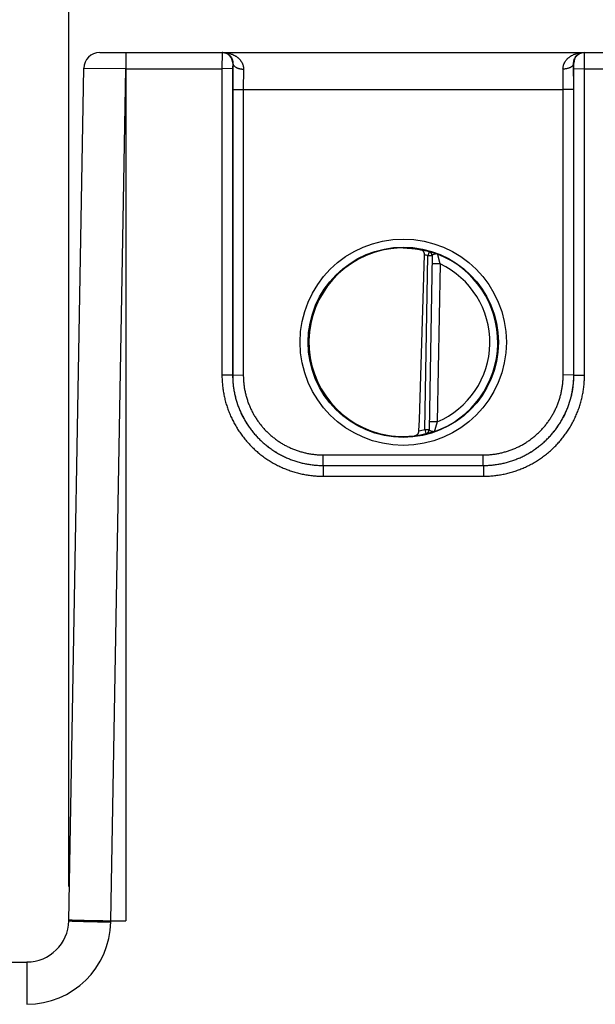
# Model space of a CAD drawing. Header units: inches. Extents: x 0 to 34, y 0 to 22.
# Tile 129 of 224: x 8.1 to 9.2, y 10.8 to 12.6. Entities that reach past the tile are written whole.
import ezdxf

# ---------------------------------------------------------------- set-up
doc = ezdxf.new("R2010")
doc.units = ezdxf.units.IN
doc.header["$LTSCALE"] = 1.87
doc.header["$MEASUREMENT"] = 0
doc.layers.get('0').update_dxf_attribs({"linetype": 'CONTINUOUS'})
doc.layers.add('DIMENSIONS', color=7, linetype='CONTINUOUS')
doc.styles.get("Standard").update_dxf_attribs({"font": 'txt', "width": 0.8})
doc.dimstyles.new('DIMSTYLE_1', dxfattribs={"dimtxt": 0.125, "dimasz": 0.18, "dimexe": 0.125, "dimexo": 0.0625, "dimgap": 0.03125, "dimtad": 0, "dimtih": 1, "dimtoh": 1, "dimdec": 3, "dimzin": 4, "dimdsep": 46, "dimtxsty": 'STANDARD', "dimblk": '_FILLED', "dimblk1": '_FILLED', "dimblk2": '_FILLED', "dimcen": 0.09, "dimadec": 0, "dimazin": 0, "dimtp": 0.01, "dimtm": 0.01, "dimtfac": 1, "dimtdec": 3, "dimtofl": 0, "dimtmove": 0, "dimatfit": 3, "dimldrblk": '_FILLED', "dimfxl": 1, "dimtolj": 1, "dimtzin": 4, "dimarcsym": 0})

# ---------------------------------------------------------------- blocks, each defined once
blk = doc.blocks.new('*D0')
at = {"layer": 'DIMENSIONS', "color": 2, "linetype": 'CONTINUOUS'}
blk.add_line((8.1818, 10.9975), (8.1818, 13.2512), dxfattribs=at)
at = {"layer": 'DIMENSIONS', "color": 2, "linetype": 'CONTINUOUS', "insert": (8.1193, 13.3137), "char_height": 0.125, "width": 1.325, "attachment_point": 1, "rotation": 90, "line_spacing_factor": 0.9}
blk.add_mtext('2.529{\\Ftxt.shx;\\W1.000000;\\H0.125000; }[64.24]', dxfattribs=at)
blk = doc.blocks.new('_FILLED')
at = {"color": 0, "linetype": 'BYBLOCK'}
blk.add_solid([(0, 0), (-1, 0.174), (-1, -0.174)], dxfattribs=at)
blk = doc.blocks.new('*D2')
at = {"layer": 'DIMENSIONS', "color": 2, "linetype": 'CONTINUOUS'}
blk.add_line((21.6467, 10.9372), (21.6467, 13.2512), dxfattribs=at)
at = {"layer": 'DIMENSIONS', "color": 2, "linetype": 'CONTINUOUS', "insert": (21.5842, 13.3137), "char_height": 0.125, "width": 1.525, "attachment_point": 1, "rotation": 90, "line_spacing_factor": 0.9}
blk.add_mtext('15.994{\\Ftxt.shx;\\W1.000000;\\H0.125000; }[406.25]', dxfattribs=at)

msp = doc.modelspace()

# ---------------------------------------------------------------- linework, layer by layer
at = {"color": 7, "linetype": 'CONTINUOUS'}
for p, q in [((8.2397, 12.5637), (21.6022, 12.5637)), ((8.2885, 12.5637), (8.2885, 12.5337)), ((8.289, 12.5637), (8.289, 10.9333)), ((8.4694, 12.5637), (8.4692, 12.5334)), ((9.1502, 12.5334), (9.15, 12.5637)), ((8.4894, 12.5437), (8.4892, 12.5336)), ((8.4897, 12.5437), (8.4894, 12.5437)), ((8.4897, 12.5437), (8.4894, 12.4945)), ((9.13, 12.5437), (9.1297, 12.5437)), ((9.1299, 12.4945), (9.1297, 12.5437)), ((9.1302, 12.5336), (9.13, 12.5437)), ((8.1818, 10.9333), (8.2097, 12.5342)), ((8.2097, 12.5342), (8.2885, 12.5337)), ((8.2605, 10.9333), (8.2885, 12.5337)), ((8.2885, 12.5337), (8.289, 12.5337)), ((8.289, 12.5334), (8.4692, 12.5334)), ((8.4892, 12.5336), (8.4692, 12.5334)), ((8.4692, 12.5334), (8.4693, 11.9581)), ((8.4892, 12.5336), (8.4893, 11.9583)), ((8.5097, 12.5326), (8.5094, 12.4943)), ((9.1099, 12.4943), (9.1097, 12.5326)), ((9.1301, 11.9583), (9.1302, 12.5336)), ((9.1302, 12.5336), (9.1502, 12.5334)), ((9.1501, 11.9581), (9.1502, 12.5334)), ((9.1502, 12.5334), (9.3992, 12.5334)), ((8.4894, 12.4945), (8.4894, 11.9583)), ((8.4894, 12.4945), (8.5094, 12.4943)), ((8.5094, 12.4943), (8.5094, 11.9582)), ((8.5094, 12.4943), (9.1099, 12.4943)), ((9.1299, 12.4945), (9.1099, 12.4943)), ((9.11, 11.9582), (9.1099, 12.4943)), ((9.13, 11.9583), (9.1299, 12.4945)), ((8.8583, 12.1896), (8.8561, 12.182)), ((8.8583, 12.19), (8.8583, 12.1896)), ((8.8504, 11.8558), (8.8561, 12.182)), ((8.864, 12.1819), (8.8561, 12.182)), ((8.864, 12.1823), (8.8583, 11.8553)), ((8.8788, 12.1668), (8.8638, 12.1671)), ((8.8788, 12.1668), (8.8736, 11.8702)), ((8.4893, 11.9582), (8.4693, 11.9581)), ((8.4893, 11.9583), (8.4894, 11.9583)), ((8.4894, 11.9583), (8.5094, 11.9582)), ((9.13, 11.9583), (9.11, 11.9582)), ((9.1301, 11.9583), (9.13, 11.9583)), ((9.1301, 11.9582), (9.1501, 11.9581)), ((8.8736, 11.8702), (8.8586, 11.8705)), ((8.8504, 11.8558), (8.8524, 11.8481)), ((8.8504, 11.8558), (8.8583, 11.8557)), ((8.8523, 11.8478), (8.8524, 11.8481)), ((8.6593, 11.7883), (8.6593, 11.8082)), ((8.6593, 11.8082), (8.96, 11.8082)), ((8.96, 11.7883), (8.96, 11.8082)), ((8.6593, 11.7883), (8.6593, 11.7681)), ((8.6593, 11.7883), (8.9601, 11.7883)), ((8.6593, 11.7883), (8.96, 11.7883)), ((8.9601, 11.7883), (8.9601, 11.7681)), ((8.6593, 11.7681), (8.9601, 11.7681)), ((8.2605, 10.9312), (8.2605, 10.9333)), ((8.2605, 10.9333), (8.289, 10.9333)), ((8.0484, 10.8559), (8.103, 10.8559)), ((8.103, 10.8559), (8.103, 10.7765))]:
    msp.add_line(p, q, dxfattribs=at)
for centre, radius in [((8.8097, 12.0198), 0.1937), ((8.8097, 12.0196), 0.1787)]:
    msp.add_circle(centre, radius, dxfattribs=at)
for centre, radius, start, end in [((8.2397, 12.5337), 0.03, 90.0007, 179), ((8.4694, 12.5437), 0.02, 85.3114, 90), ((8.4694, 12.5437), 0.02, 359.9956, 85.3067), ((9.15, 12.5437), 0.02, 90.005, 180.005), ((8.8088, 12.0267), 0.1701, 89.6908, 97.6004), ((8.8097, 12.0197), 0.1768, 74.0306, 78.9352), ((8.8562, 12.1824), 0.00787, 359.0042, 74.0707), ((8.8561, 12.182), 0.00787, 359.0003, 74.039), ((8.8097, 12.0197), 0.1776, 289.2043, 68.7983), ((-115.6694, 15.8997), 124.5744, 358.138661, 358.290676), ((8.8097, 12.0197), 0.1689, 74.0306, 76.3334), ((8.8097, 12.0197), 0.1626, 293.1447, 64.8553), ((8.8097, 12.0197), 0.1689, 280.0967, 283.9685), ((8.8504, 11.8554), 0.00787, 283.9293, 358.9958), ((8.8505, 11.8558), 0.00787, 283.9611, 358.9997), ((8.8085, 12.0126), 0.1699, 260.3962, 270.3988), ((8.8086, 12.0086), 0.1659, 270.3796, 277.8481), ((8.8097, 12.0197), 0.1768, 277.0061, 283.9694), ((8.103, 10.9347), 0.0787, 269.9998, 358.9998), ((8.103, 10.934), 0.1575, 270.0002, 358.9998)]:
    msp.add_arc(centre, radius, start, end, dxfattribs=at)
msp.add_ellipse((8.8097, 12.0197), major_axis=(0, 0.1771), ratio=1, start_param=0.132587, end_param=2.974099, dxfattribs=at)
for points, knots in [([(8.471, 12.5637), (8.4715, 12.5637), (8.4725, 12.5636), (8.4741, 12.5634), (8.4756, 12.5631), (8.4771, 12.5626), (8.4786, 12.562), (8.48, 12.5613), (8.4814, 12.5604), (8.4828, 12.5593), (8.4841, 12.5581), (8.4851, 12.557), (8.4859, 12.556), (8.4867, 12.5549), (8.4876, 12.5534), (8.4885, 12.5513), (8.4892, 12.549), (8.4896, 12.5469), (8.4897, 12.5451), (8.4897, 12.5442), (8.4897, 12.5437)], [0, 0, 0, 0, 0.050172, 0.100548, 0.151326, 0.202718, 0.254965, 0.3083, 0.363016, 0.419433, 0.477904, 0.538902, 0.570508, 0.602949, 0.670715, 0.743014, 0.820987, 0.906009, 0.951758, 1, 1, 1, 1]), ([(8.471, 12.5637), (8.4721, 12.5637), (8.4742, 12.5636), (8.4774, 12.5633), (8.4806, 12.5627), (8.4838, 12.562), (8.4869, 12.561), (8.4899, 12.5598), (8.4924, 12.5586), (8.4943, 12.5575), (8.4957, 12.5566), (8.4971, 12.5557), (8.4984, 12.5547), (8.4997, 12.5536), (8.501, 12.5524), (8.5022, 12.5512), (8.5033, 12.5499), (8.5044, 12.5485), (8.5052, 12.5473), (8.5059, 12.5463), (8.5065, 12.5453), (8.5072, 12.5439), (8.5078, 12.5425), (8.5083, 12.5413), (8.5087, 12.5401), (8.5091, 12.5386), (8.5095, 12.5366), (8.5097, 12.5346), (8.5097, 12.5333), (8.5097, 12.5326)], [0, 0, 0, 0, 0.058435, 0.116917, 0.175497, 0.234242, 0.293205, 0.352466, 0.412123, 0.442133, 0.472283, 0.502597, 0.533097, 0.5638, 0.59473, 0.625925, 0.657424, 0.689259, 0.721473, 0.73774, 0.754123, 0.787263, 0.820952, 0.838024, 0.855259, 0.890248, 0.925992, 0.962556, 1, 1, 1, 1]), ([(9.1097, 12.5326), (9.1096, 12.5333), (9.1097, 12.5346), (9.1099, 12.5366), (9.1103, 12.5386), (9.1107, 12.5401), (9.1111, 12.5413), (9.1115, 12.5425), (9.1122, 12.5439), (9.1129, 12.5453), (9.1135, 12.5463), (9.1141, 12.5473), (9.115, 12.5485), (9.116, 12.5499), (9.1172, 12.5512), (9.1184, 12.5524), (9.1197, 12.5536), (9.121, 12.5547), (9.1223, 12.5557), (9.1237, 12.5566), (9.1251, 12.5575), (9.127, 12.5586), (9.1294, 12.5598), (9.1325, 12.561), (9.1356, 12.562), (9.1387, 12.5627), (9.1419, 12.5633), (9.1451, 12.5636), (9.1473, 12.5637), (9.1484, 12.5637)], [0, 0, 0, 0, 0.037444, 0.074008, 0.109752, 0.144741, 0.161976, 0.179048, 0.212737, 0.245877, 0.26226, 0.278527, 0.310741, 0.342576, 0.374075, 0.40527, 0.4362, 0.466903, 0.497403, 0.527717, 0.557867, 0.587877, 0.647534, 0.706795, 0.765758, 0.824503, 0.883083, 0.941565, 1, 1, 1, 1]), ([(9.1297, 12.5437), (9.1296, 12.5442), (9.1297, 12.5451), (9.1298, 12.5469), (9.1302, 12.549), (9.1309, 12.5513), (9.1318, 12.5534), (9.1327, 12.5549), (9.1334, 12.556), (9.1342, 12.557), (9.1352, 12.5581), (9.1366, 12.5593), (9.1379, 12.5604), (9.1393, 12.5613), (9.1408, 12.562), (9.1423, 12.5626), (9.1438, 12.5631), (9.1453, 12.5634), (9.1468, 12.5636), (9.1478, 12.5637), (9.1484, 12.5637)], [0, 0, 0, 0, 0.048242, 0.093991, 0.179013, 0.256986, 0.329285, 0.397051, 0.429492, 0.461098, 0.522096, 0.580567, 0.636984, 0.6917, 0.745035, 0.797282, 0.848674, 0.899452, 0.949828, 1, 1, 1, 1]), ([(8.4897, 12.5437), (8.4897, 12.5435), (8.4897, 12.5431), (8.4898, 12.5426), (8.49, 12.5421), (8.4901, 12.5415), (8.4904, 12.541), (8.4907, 12.5403), (8.4913, 12.5394), (8.4922, 12.5384), (8.4932, 12.5375), (8.4944, 12.5366), (8.4957, 12.5358), (8.4971, 12.5351), (8.4987, 12.5345), (8.5004, 12.5339), (8.5021, 12.5334), (8.504, 12.5331), (8.5058, 12.5328), (8.5078, 12.5326), (8.5091, 12.5326), (8.5097, 12.5326)], [0, 0, 0, 0, 0.021814, 0.043792, 0.066043, 0.08867, 0.111769, 0.135424, 0.184659, 0.236863, 0.292317, 0.351143, 0.413326, 0.478737, 0.547151, 0.618266, 0.691714, 0.767081, 0.843909, 0.921716, 1, 1, 1, 1]), ([(9.1297, 12.5437), (9.1296, 12.5435), (9.1296, 12.5431), (9.1295, 12.5426), (9.1294, 12.5421), (9.1292, 12.5415), (9.129, 12.541), (9.1286, 12.5403), (9.1281, 12.5394), (9.1272, 12.5384), (9.1262, 12.5375), (9.125, 12.5366), (9.1237, 12.5358), (9.1222, 12.5351), (9.1207, 12.5345), (9.119, 12.5339), (9.1172, 12.5334), (9.1154, 12.5331), (9.1135, 12.5328), (9.1116, 12.5326), (9.1103, 12.5326), (9.1097, 12.5326)], [0, 0, 0, 0, 0.021814, 0.043791, 0.066042, 0.088669, 0.111768, 0.135423, 0.184657, 0.236861, 0.292315, 0.351141, 0.413325, 0.478736, 0.54715, 0.618265, 0.691713, 0.76708, 0.843909, 0.921716, 1, 1, 1, 1]), ([(8.8097, 12.1968), (8.8129, 12.1968), (8.819, 12.1966), (8.8279, 12.1958), (8.836, 12.1946), (8.8412, 12.1937), (8.8436, 12.1931)], [0, 0, 0, 0, 0.27866, 0.540855, 0.7825, 1, 1, 1, 1]), ([(8.8496, 12.1838), (8.8496, 12.1841), (8.8496, 12.1847), (8.8495, 12.1856), (8.8494, 12.1865), (8.8491, 12.1876), (8.8487, 12.1886), (8.8482, 12.1896), (8.8479, 12.1902), (8.8474, 12.1908), (8.847, 12.1913), (8.8465, 12.1918), (8.8459, 12.1922), (8.8454, 12.1925), (8.8448, 12.1928), (8.8442, 12.193), (8.8438, 12.1931), (8.8436, 12.1931)], [0, 0, 0, 0, 0.076379, 0.151897, 0.225862, 0.297782, 0.434296, 0.498823, 0.560908, 0.620725, 0.678511, 0.734553, 0.789167, 0.842687, 0.895449, 0.947783, 1, 1, 1, 1]), ([(8.8739, 12.1852), (8.8736, 12.1853), (8.8732, 12.1855), (8.8727, 12.1857), (8.8721, 12.1859), (8.8715, 12.1861), (8.8707, 12.1864), (8.8699, 12.1867), (8.8689, 12.187), (8.8677, 12.1874), (8.8664, 12.1878), (8.8651, 12.1882), (8.8639, 12.1886), (8.8628, 12.1889), (8.8618, 12.1892), (8.8609, 12.1894), (8.8603, 12.1896), (8.8598, 12.1897), (8.8595, 12.1898), (8.8592, 12.1898), (8.859, 12.1899), (8.8589, 12.1899), (8.8588, 12.1899), (8.8587, 12.1899), (8.8586, 12.19), (8.8585, 12.19), (8.8585, 12.19), (8.8584, 12.19), (8.8584, 12.19), (8.8584, 12.19), (8.8584, 12.19), (8.8583, 12.19), (8.8583, 12.19), (8.8583, 12.19), (8.8583, 12.19), (8.8583, 12.19), (8.8583, 12.19), (8.8583, 12.19)], [0, 0, 0, 0, 0.053578, 0.080061, 0.106327, 0.158169, 0.209024, 0.258814, 0.307463, 0.401124, 0.489626, 0.572508, 0.649274, 0.719522, 0.782838, 0.838788, 0.88699, 0.908068, 0.927066, 0.943934, 0.958625, 0.965143, 0.971107, 0.976511, 0.981354, 0.985632, 0.989342, 0.992482, 0.995051, 0.996122, 0.997052, 0.997842, 0.998495, 0.999016, 0.999419, 0.999728, 1, 1, 1, 1]), ([(8.8739, 12.1852), (8.8738, 12.1852), (8.8737, 12.1853), (8.8735, 12.1853), (8.8733, 12.1854), (8.8731, 12.1854), (8.8729, 12.1855), (8.8727, 12.1855), (8.8723, 12.1855), (8.8719, 12.1855), (8.8715, 12.1855), (8.8711, 12.1855), (8.8705, 12.1855), (8.8699, 12.1854), (8.8692, 12.1852), (8.8686, 12.1851), (8.8683, 12.185), (8.8679, 12.1849), (8.8675, 12.1847), (8.8671, 12.1846), (8.8668, 12.1845), (8.8664, 12.1843), (8.8661, 12.1842), (8.8658, 12.1841), (8.8655, 12.1839), (8.8653, 12.1838), (8.865, 12.1836), (8.8648, 12.1835), (8.8646, 12.1833), (8.8644, 12.1831), (8.8643, 12.183), (8.8642, 12.1828), (8.8641, 12.1826), (8.864, 12.1824), (8.864, 12.1823), (8.864, 12.1823)], [0, 0, 0, 0, 0.018634, 0.037536, 0.056102, 0.074191, 0.092114, 0.110162, 0.146727, 0.183664, 0.220996, 0.258627, 0.29635, 0.371877, 0.447311, 0.484772, 0.521866, 0.558397, 0.594224, 0.629251, 0.663356, 0.696406, 0.728272, 0.758841, 0.788017, 0.815718, 0.84187, 0.86642, 0.889346, 0.910683, 0.930539, 0.94908, 0.966566, 0.983375, 1, 1, 1, 1]), ([(8.8739, 12.1852), (8.8739, 12.1852), (8.8739, 12.1852), (8.8739, 12.1852), (8.8739, 12.1852), (8.8739, 12.1851), (8.8739, 12.1851), (8.8739, 12.185), (8.874, 12.1849), (8.874, 12.1848), (8.874, 12.1847), (8.874, 12.1846), (8.8741, 12.1844), (8.8741, 12.1841), (8.8742, 12.1838), (8.8743, 12.1834), (8.8744, 12.183), (8.8745, 12.1825), (8.8747, 12.182), (8.8748, 12.1814), (8.8749, 12.1809), (8.8751, 12.1803), (8.8752, 12.1796), (8.8755, 12.1788), (8.8758, 12.1776), (8.8761, 12.1762), (8.8765, 12.1749), (8.8767, 12.1739), (8.8769, 12.1732), (8.8772, 12.1724), (8.8774, 12.1713), (8.8778, 12.17), (8.8783, 12.1684), (8.8786, 12.1674), (8.8788, 12.1668)], [0, 0, 0, 0, 0.000318, 0.000813, 0.00236, 0.004654, 0.007671, 0.011403, 0.015848, 0.020998, 0.026842, 0.033368, 0.040564, 0.056909, 0.075772, 0.097031, 0.120546, 0.146171, 0.173779, 0.203232, 0.234382, 0.267084, 0.301214, 0.336649, 0.410944, 0.489055, 0.570201, 0.611689, 0.653681, 0.696103, 0.73889, 0.825307, 0.912476, 1, 1, 1, 1]), ([(8.4693, 11.9581), (8.4693, 11.9565), (8.4693, 11.9534), (8.4696, 11.9472), (8.4701, 11.9394), (8.4713, 11.9302), (8.4729, 11.921), (8.4749, 11.9119), (8.4774, 11.9029), (8.4803, 11.8941), (8.4837, 11.8853), (8.4875, 11.8768), (8.4917, 11.8685), (8.4963, 11.8604), (8.5012, 11.8525), (8.5066, 11.8449), (8.5124, 11.8375), (8.5185, 11.8305), (8.5249, 11.8237), (8.5316, 11.8173), (8.5387, 11.8112), (8.5461, 11.8054), (8.5537, 11.8001), (8.5616, 11.7951), (8.5697, 11.7905), (8.578, 11.7863), (8.5866, 11.7825), (8.5953, 11.7792), (8.6041, 11.7762), (8.6131, 11.7737), (8.6222, 11.7717), (8.6314, 11.7701), (8.6407, 11.769), (8.6484, 11.7684), (8.6546, 11.7682), (8.6577, 11.7681), (8.6593, 11.7681)], [0, 0, 0, 0, 0.015626, 0.031252, 0.062501, 0.09375, 0.124999, 0.156249, 0.187498, 0.218747, 0.249997, 0.281246, 0.312496, 0.343745, 0.374995, 0.406245, 0.437494, 0.468744, 0.499994, 0.531244, 0.562494, 0.593744, 0.624994, 0.656244, 0.687494, 0.718744, 0.749995, 0.781245, 0.812495, 0.843746, 0.874996, 0.906246, 0.937497, 0.968747, 0.984374, 1, 1, 1, 1]), ([(8.4893, 11.9583), (8.4893, 11.9569), (8.4893, 11.9541), (8.4895, 11.9499), (8.4897, 11.9457), (8.4902, 11.9402), (8.4911, 11.9333), (8.4925, 11.9251), (8.4943, 11.9169), (8.4965, 11.9089), (8.4992, 11.901), (8.5022, 11.8932), (8.5055, 11.8855), (8.5093, 11.8781), (8.5134, 11.8708), (8.5179, 11.8638), (8.5227, 11.857), (8.5278, 11.8504), (8.5333, 11.8441), (8.539, 11.838), (8.5451, 11.8323), (8.5514, 11.8268), (8.558, 11.8217), (8.5648, 11.8169), (8.5719, 11.8124), (8.5791, 11.8083), (8.5866, 11.8045), (8.5942, 11.8012), (8.602, 11.7982), (8.6099, 11.7955), (8.618, 11.7933), (8.6261, 11.7915), (8.6343, 11.7901), (8.6412, 11.7892), (8.6468, 11.7887), (8.6509, 11.7885), (8.6551, 11.7883), (8.6579, 11.7883), (8.6593, 11.7883)], [0, 0, 0, 0, 0.015626, 0.031252, 0.046878, 0.062504, 0.093753, 0.125002, 0.156252, 0.187501, 0.21875, 0.25, 0.281249, 0.312499, 0.343748, 0.374997, 0.406247, 0.437496, 0.468746, 0.499996, 0.531245, 0.562495, 0.593745, 0.624994, 0.656244, 0.687494, 0.718744, 0.749994, 0.781244, 0.812494, 0.843744, 0.874994, 0.906245, 0.937495, 0.953121, 0.968747, 0.984374, 1, 1, 1, 1]), ([(8.4894, 11.9583), (8.4894, 11.9556), (8.4895, 11.95), (8.4901, 11.9417), (8.4911, 11.9334), (8.4926, 11.9252), (8.4944, 11.917), (8.4966, 11.909), (8.4992, 11.901), (8.5022, 11.8933), (8.5056, 11.8856), (8.5094, 11.8782), (8.5135, 11.8709), (8.5179, 11.8639), (8.5227, 11.857), (8.5279, 11.8504), (8.5333, 11.8441), (8.5391, 11.8381), (8.5451, 11.8323), (8.5514, 11.8269), (8.558, 11.8217), (8.5648, 11.8169), (8.5719, 11.8125), (8.5792, 11.8083), (8.5866, 11.8046), (8.5942, 11.8012), (8.602, 11.7982), (8.61, 11.7956), (8.618, 11.7934), (8.6261, 11.7915), (8.6344, 11.7901), (8.6426, 11.7891), (8.651, 11.7885), (8.6565, 11.7883), (8.6593, 11.7883)], [0, 0, 0, 0, 0.03125, 0.0625, 0.09375, 0.124999, 0.156249, 0.187499, 0.218749, 0.249999, 0.281249, 0.312499, 0.343748, 0.374998, 0.406248, 0.437498, 0.468748, 0.499998, 0.531248, 0.562498, 0.593748, 0.624998, 0.656248, 0.687498, 0.718748, 0.749998, 0.781248, 0.812498, 0.843749, 0.874999, 0.906249, 0.937499, 0.96875, 1, 1, 1, 1]), ([(8.5094, 11.9582), (8.5094, 11.9569), (8.5094, 11.9545), (8.5096, 11.9496), (8.51, 11.9435), (8.5109, 11.9361), (8.5122, 11.9289), (8.5138, 11.9217), (8.5158, 11.9146), (8.5181, 11.9076), (8.5207, 11.9007), (8.5237, 11.894), (8.527, 11.8874), (8.5306, 11.881), (8.5346, 11.8748), (8.5388, 11.8688), (8.5433, 11.863), (8.5481, 11.8574), (8.5532, 11.8521), (8.5586, 11.847), (8.5641, 11.8422), (8.5699, 11.8376), (8.576, 11.8334), (8.5822, 11.8294), (8.5886, 11.8258), (8.5952, 11.8225), (8.6019, 11.8195), (8.6088, 11.8169), (8.6158, 11.8146), (8.6229, 11.8126), (8.63, 11.811), (8.6373, 11.8097), (8.6434, 11.809), (8.6483, 11.8085), (8.652, 11.8083), (8.6556, 11.8082), (8.6581, 11.8082), (8.6593, 11.8082)], [0, 0, 0, 0, 0.015626, 0.031252, 0.062501, 0.09375, 0.124999, 0.156248, 0.187498, 0.218747, 0.249996, 0.281246, 0.312495, 0.343745, 0.374994, 0.406244, 0.437493, 0.468743, 0.499993, 0.531243, 0.562492, 0.593742, 0.624992, 0.656242, 0.687492, 0.718743, 0.749993, 0.781243, 0.812493, 0.843744, 0.874994, 0.906244, 0.937495, 0.953121, 0.968747, 0.984374, 1, 1, 1, 1]), ([(8.96, 11.7883), (8.9628, 11.7883), (8.9684, 11.7885), (8.9767, 11.7891), (8.985, 11.7901), (8.9932, 11.7915), (9.0014, 11.7934), (9.0094, 11.7956), (9.0173, 11.7982), (9.0251, 11.8012), (9.0328, 11.8046), (9.0402, 11.8083), (9.0475, 11.8125), (9.0545, 11.8169), (9.0613, 11.8217), (9.0679, 11.8269), (9.0742, 11.8323), (9.0803, 11.8381), (9.086, 11.8441), (9.0915, 11.8504), (9.0966, 11.857), (9.1014, 11.8639), (9.1059, 11.8709), (9.11, 11.8782), (9.1138, 11.8856), (9.1171, 11.8933), (9.1201, 11.901), (9.1228, 11.909), (9.125, 11.917), (9.1268, 11.9252), (9.1282, 11.9334), (9.1292, 11.9417), (9.1299, 11.95), (9.13, 11.9556), (9.13, 11.9583)], [0, 0, 0, 0, 0.03125, 0.062501, 0.093751, 0.125001, 0.156251, 0.187502, 0.218752, 0.250002, 0.281252, 0.312502, 0.343752, 0.375002, 0.406252, 0.437502, 0.468752, 0.500002, 0.531252, 0.562502, 0.593752, 0.625002, 0.656252, 0.687501, 0.718751, 0.750001, 0.781251, 0.812501, 0.843751, 0.875001, 0.90625, 0.9375, 0.96875, 1, 1, 1, 1]), ([(8.96, 11.8082), (8.9613, 11.8082), (8.9637, 11.8082), (8.9686, 11.8084), (8.9748, 11.8088), (8.9821, 11.8097), (8.9893, 11.811), (8.9965, 11.8126), (9.0036, 11.8146), (9.0106, 11.8169), (9.0175, 11.8195), (9.0242, 11.8225), (9.0308, 11.8258), (9.0372, 11.8294), (9.0434, 11.8334), (9.0494, 11.8376), (9.0552, 11.8422), (9.0608, 11.847), (9.0661, 11.8521), (9.0712, 11.8574), (9.076, 11.863), (9.0806, 11.8688), (9.0848, 11.8748), (9.0887, 11.881), (9.0924, 11.8874), (9.0957, 11.894), (9.0987, 11.9007), (9.1013, 11.9076), (9.1036, 11.9146), (9.1056, 11.9217), (9.1072, 11.9289), (9.1084, 11.9361), (9.1092, 11.9422), (9.1096, 11.9471), (9.1098, 11.9508), (9.11, 11.9545), (9.11, 11.9569), (9.11, 11.9582)], [0, 0, 0, 0, 0.015626, 0.031253, 0.062503, 0.093753, 0.125004, 0.156254, 0.187504, 0.218755, 0.250005, 0.281255, 0.312505, 0.343755, 0.375005, 0.406255, 0.437505, 0.468755, 0.500005, 0.531255, 0.562504, 0.593754, 0.625004, 0.656253, 0.687503, 0.718752, 0.750001, 0.781251, 0.8125, 0.843749, 0.874998, 0.906248, 0.937497, 0.953123, 0.968748, 0.984374, 1, 1, 1, 1]), ([(8.9601, 11.7883), (8.9615, 11.7883), (8.9642, 11.7883), (8.9684, 11.7885), (8.9726, 11.7887), (8.9781, 11.7892), (8.985, 11.7901), (8.9933, 11.7915), (9.0014, 11.7933), (9.0094, 11.7955), (9.0174, 11.7982), (9.0252, 11.8012), (9.0328, 11.8045), (9.0402, 11.8083), (9.0475, 11.8124), (9.0546, 11.8169), (9.0614, 11.8217), (9.068, 11.8268), (9.0743, 11.8323), (9.0803, 11.838), (9.0861, 11.8441), (9.0915, 11.8504), (9.0967, 11.857), (9.1015, 11.8638), (9.1059, 11.8708), (9.1101, 11.8781), (9.1138, 11.8855), (9.1172, 11.8932), (9.1202, 11.901), (9.1228, 11.9089), (9.1251, 11.9169), (9.1269, 11.9251), (9.1283, 11.9333), (9.1292, 11.9402), (9.1296, 11.9457), (9.1299, 11.9499), (9.13, 11.9541), (9.1301, 11.9569), (9.1301, 11.9583)], [0, 0, 0, 0, 0.015626, 0.031253, 0.046879, 0.062505, 0.093755, 0.125006, 0.156256, 0.187506, 0.218756, 0.250006, 0.281256, 0.312506, 0.343756, 0.375006, 0.406255, 0.437505, 0.468755, 0.500004, 0.531254, 0.562504, 0.593753, 0.625003, 0.656252, 0.687501, 0.718751, 0.75, 0.78125, 0.812499, 0.843748, 0.874998, 0.906247, 0.937496, 0.953122, 0.968748, 0.984374, 1, 1, 1, 1]), ([(8.9601, 11.7681), (8.9616, 11.7681), (8.9647, 11.7682), (8.971, 11.7684), (8.9787, 11.769), (8.988, 11.7701), (8.9972, 11.7717), (9.0063, 11.7737), (9.0152, 11.7762), (9.0241, 11.7792), (9.0328, 11.7825), (9.0413, 11.7863), (9.0497, 11.7905), (9.0578, 11.7951), (9.0657, 11.8001), (9.0733, 11.8054), (9.0807, 11.8112), (9.0877, 11.8173), (9.0945, 11.8237), (9.1009, 11.8305), (9.107, 11.8375), (9.1127, 11.8449), (9.1181, 11.8525), (9.1231, 11.8604), (9.1277, 11.8685), (9.1319, 11.8768), (9.1357, 11.8853), (9.139, 11.8941), (9.142, 11.9029), (9.1445, 11.9119), (9.1465, 11.921), (9.1481, 11.9302), (9.1492, 11.9394), (9.1498, 11.9472), (9.15, 11.9534), (9.1501, 11.9565), (9.1501, 11.9581)], [0, 0, 0, 0, 0.015626, 0.031253, 0.062503, 0.093754, 0.125004, 0.156254, 0.187505, 0.218755, 0.250005, 0.281256, 0.312506, 0.343756, 0.375006, 0.406256, 0.437506, 0.468756, 0.500006, 0.531256, 0.562506, 0.593755, 0.625005, 0.656255, 0.687504, 0.718754, 0.750003, 0.781253, 0.812502, 0.843751, 0.875001, 0.90625, 0.937499, 0.968748, 0.984374, 1, 1, 1, 1]), ([(8.8736, 11.8702), (8.8734, 11.8697), (8.873, 11.8686), (8.8725, 11.867), (8.8721, 11.8657), (8.8718, 11.8647), (8.8715, 11.8639), (8.8713, 11.8632), (8.871, 11.8622), (8.8706, 11.861), (8.8702, 11.8595), (8.8699, 11.8584), (8.8696, 11.8575), (8.8694, 11.8569), (8.8693, 11.8563), (8.8691, 11.8557), (8.869, 11.8552), (8.8688, 11.8547), (8.8687, 11.8542), (8.8686, 11.8538), (8.8685, 11.8534), (8.8684, 11.853), (8.8683, 11.8527), (8.8682, 11.8525), (8.8682, 11.8523), (8.8681, 11.8522), (8.8681, 11.8521), (8.8681, 11.8521), (8.8681, 11.852), (8.8681, 11.852), (8.8681, 11.852), (8.8681, 11.852)], [0, 0, 0, 0, 0.08754, 0.174724, 0.261156, 0.30395, 0.346379, 0.388377, 0.429871, 0.511028, 0.589148, 0.66345, 0.698887, 0.733017, 0.76572, 0.796868, 0.826318, 0.853922, 0.879542, 0.903049, 0.9243, 0.943152, 0.959485, 0.973194, 0.984172, 0.988608, 0.992333, 0.995339, 0.997621, 0.999175, 1, 1, 1, 1]), ([(8.8312, 11.8442), (8.8315, 11.8443), (8.832, 11.8444), (8.8327, 11.8445), (8.8334, 11.8448), (8.8341, 11.8451), (8.8348, 11.8454), (8.8354, 11.8459), (8.836, 11.8463), (8.8366, 11.8469), (8.8371, 11.8475), (8.8376, 11.8482), (8.8381, 11.8489), (8.8385, 11.8497), (8.8388, 11.8506), (8.8391, 11.8518), (8.8393, 11.8528), (8.8393, 11.8534)], [0, 0, 0, 0, 0.056055, 0.111975, 0.16794, 0.224157, 0.280858, 0.338294, 0.396735, 0.456457, 0.517729, 0.580799, 0.645866, 0.713052, 0.782359, 0.85362, 1, 1, 1, 1]), ([(8.8681, 11.852), (8.8678, 11.8519), (8.8673, 11.8517), (8.8664, 11.8514), (8.8656, 11.8512), (8.8646, 11.8509), (8.8633, 11.8505), (8.8619, 11.85), (8.8605, 11.8496), (8.8592, 11.8493), (8.858, 11.849), (8.8569, 11.8487), (8.8559, 11.8484), (8.855, 11.8482), (8.8543, 11.8481), (8.8538, 11.848), (8.8535, 11.8479), (8.8533, 11.8479), (8.853, 11.8479), (8.8529, 11.8478), (8.8528, 11.8478), (8.8527, 11.8478), (8.8526, 11.8478), (8.8526, 11.8478), (8.8525, 11.8478), (8.8525, 11.8478), (8.8524, 11.8478), (8.8524, 11.8478), (8.8524, 11.8478), (8.8524, 11.8478), (8.8524, 11.8478), (8.8524, 11.8478), (8.8523, 11.8478), (8.8523, 11.8478), (8.8523, 11.8478), (8.8523, 11.8478)], [0, 0, 0, 0, 0.053568, 0.106319, 0.158155, 0.208993, 0.307433, 0.401124, 0.489618, 0.572466, 0.649233, 0.719489, 0.782812, 0.838776, 0.886988, 0.908063, 0.927056, 0.943925, 0.958628, 0.965154, 0.971122, 0.97653, 0.981373, 0.985651, 0.989359, 0.992496, 0.995061, 0.99613, 0.997057, 0.997845, 0.998496, 0.999017, 0.999419, 0.999728, 1, 1, 1, 1]), ([(8.8681, 11.852), (8.868, 11.8519), (8.8678, 11.8519), (8.8675, 11.8518), (8.8672, 11.8518), (8.8669, 11.8518), (8.8665, 11.8517), (8.8661, 11.8517), (8.8657, 11.8517), (8.8653, 11.8518), (8.8649, 11.8518), (8.8644, 11.8519), (8.864, 11.852), (8.8636, 11.8521), (8.8632, 11.8522), (8.8628, 11.8523), (8.8624, 11.8524), (8.8621, 11.8526), (8.8616, 11.8527), (8.8611, 11.8529), (8.8607, 11.8531), (8.8603, 11.8533), (8.86, 11.8534), (8.8598, 11.8536), (8.8595, 11.8537), (8.8593, 11.8539), (8.8591, 11.8541), (8.8589, 11.8542), (8.8587, 11.8544), (8.8586, 11.8546), (8.8584, 11.8547), (8.8584, 11.8549), (8.8583, 11.8551), (8.8583, 11.8552), (8.8583, 11.8553)], [0, 0, 0, 0, 0.0369, 0.055409, 0.0738, 0.110453, 0.147176, 0.184068, 0.221202, 0.258593, 0.296208, 0.334008, 0.371879, 0.409696, 0.447396, 0.484839, 0.521867, 0.558373, 0.594217, 0.663352, 0.696404, 0.72827, 0.758839, 0.78802, 0.815719, 0.841863, 0.866412, 0.889351, 0.910701, 0.930541, 0.949068, 0.966547, 0.983357, 1, 1, 1, 1]), ([(8.6593, 11.7883), (8.6593, 11.7883), (8.6593, 11.7883), (8.6593, 11.7883), (8.6593, 11.7883), (8.6593, 11.7883), (8.6593, 11.7883), (8.6593, 11.7883), (8.6593, 11.7883), (8.6593, 11.7883)], [0, 0, 0, 0, 0.116811, 0.221507, 0.332734, 0.461992, 0.600916, 0.737253, 1, 1, 1, 1]), ([(8.9601, 11.7883), (8.9601, 11.7883), (8.9601, 11.7883), (8.9601, 11.7883), (8.9601, 11.7883), (8.9601, 11.7883), (8.9601, 11.7883), (8.9601, 11.7883), (8.96, 11.7883), (8.96, 11.7883)], [0, 0, 0, 0, 0.116528, 0.220707, 0.331515, 0.460872, 0.600231, 0.736911, 1, 1, 1, 1]), ([(8.1818, 10.935), (8.1818, 10.935), (8.1818, 10.935), (8.1818, 10.935), (8.1818, 10.935), (8.1818, 10.935), (8.1818, 10.935), (8.1819, 10.935), (8.1819, 10.935), (8.182, 10.935), (8.182, 10.935), (8.1821, 10.935), (8.1822, 10.935), (8.1823, 10.9349), (8.1824, 10.9349), (8.1825, 10.9349), (8.1827, 10.9349), (8.183, 10.9349), (8.1833, 10.9349), (8.1837, 10.9349), (8.1842, 10.9349), (8.1847, 10.9349), (8.1852, 10.9348), (8.1858, 10.9348), (8.1864, 10.9348), (8.1871, 10.9348), (8.1881, 10.9348), (8.1894, 10.9347), (8.1912, 10.9347), (8.1931, 10.9346), (8.1951, 10.9346), (8.1973, 10.9345), (8.1997, 10.9345), (8.2022, 10.9344), (8.2049, 10.9343), (8.2077, 10.9343), (8.2117, 10.9342), (8.2169, 10.9341), (8.2235, 10.934), (8.2305, 10.9338), (8.2378, 10.9337), (8.2452, 10.9336), (8.2528, 10.9334), (8.258, 10.9333), (8.2605, 10.9333)], [0, 0, 0, 0, 0.000033, 0.00006, 0.000095, 0.000193, 0.000328, 0.000708, 0.001237, 0.001917, 0.002746, 0.003725, 0.004854, 0.006133, 0.007562, 0.009139, 0.010866, 0.014766, 0.019259, 0.024343, 0.030015, 0.03627, 0.043106, 0.050519, 0.058503, 0.067054, 0.076167, 0.096057, 0.118125, 0.142317, 0.168575, 0.196835, 0.227031, 0.259089, 0.292931, 0.328477, 0.365641, 0.44446, 0.528629, 0.617337, 0.709731, 0.80492, 0.901988, 1, 1, 1, 1]), ([(8.1818, 10.9333), (8.1818, 10.9333), (8.1818, 10.9333), (8.1818, 10.9333), (8.1818, 10.9333), (8.1818, 10.9333), (8.1818, 10.9333), (8.1819, 10.9332), (8.1819, 10.9332), (8.1819, 10.9332), (8.182, 10.9332), (8.1822, 10.9332), (8.1824, 10.9332), (8.1826, 10.9332), (8.183, 10.9331), (8.1833, 10.9331), (8.1837, 10.9331), (8.1842, 10.9331), (8.1846, 10.933), (8.1852, 10.933), (8.1858, 10.933), (8.1866, 10.933), (8.1878, 10.9329), (8.1894, 10.9328), (8.1911, 10.9328), (8.193, 10.9327), (8.1951, 10.9327), (8.1973, 10.9326), (8.1997, 10.9325), (8.2022, 10.9325), (8.2049, 10.9324), (8.2077, 10.9323), (8.2117, 10.9322), (8.2169, 10.9321), (8.2235, 10.9319), (8.2305, 10.9318), (8.2377, 10.9316), (8.2452, 10.9315), (8.2528, 10.9314), (8.2579, 10.9313), (8.2605, 10.9312)], [0, 0, 0, 0, 0.000131, 0.000239, 0.000381, 0.000559, 0.000773, 0.001023, 0.00131, 0.001996, 0.00283, 0.004947, 0.00766, 0.010969, 0.014873, 0.019369, 0.024456, 0.03013, 0.036387, 0.043225, 0.050639, 0.058624, 0.07629, 0.096181, 0.118248, 0.142439, 0.168696, 0.196955, 0.227149, 0.259204, 0.293043, 0.328586, 0.365745, 0.444554, 0.528712, 0.617407, 0.709786, 0.804958, 0.902008, 1, 1, 1, 1])]:
    msp.add_open_spline(points, degree=3, knots=knots, dxfattribs=at)

# ---------------------------------------------------------------- dimensions: what is measured, and where the dimension line sits
at = {"layer": 'DIMENSIONS', "color": 2, "linetype": 'CONTINUOUS'}
for feature_location, offset, origin, picture, middle in [((21.6467, 10.9372), (0, 2.314), (5.6528, 10.8747), '*D2', (21.6467, 14.0762)), ((8.1818, 10.9975), (0, 2.2537), (5.6528, 10.2456), '*D0', (8.1818, 13.9762))]:
    dim = msp.add_ordinate_dim(feature_location=feature_location, offset=offset, dtype=1, origin=origin, dimstyle='DIMSTYLE_1', dxfattribs=at)
    dim.commit()
    dim.dimension.update_dxf_attribs({"geometry": picture, "text_midpoint": middle})

doc.saveas('drawing.dxf')
